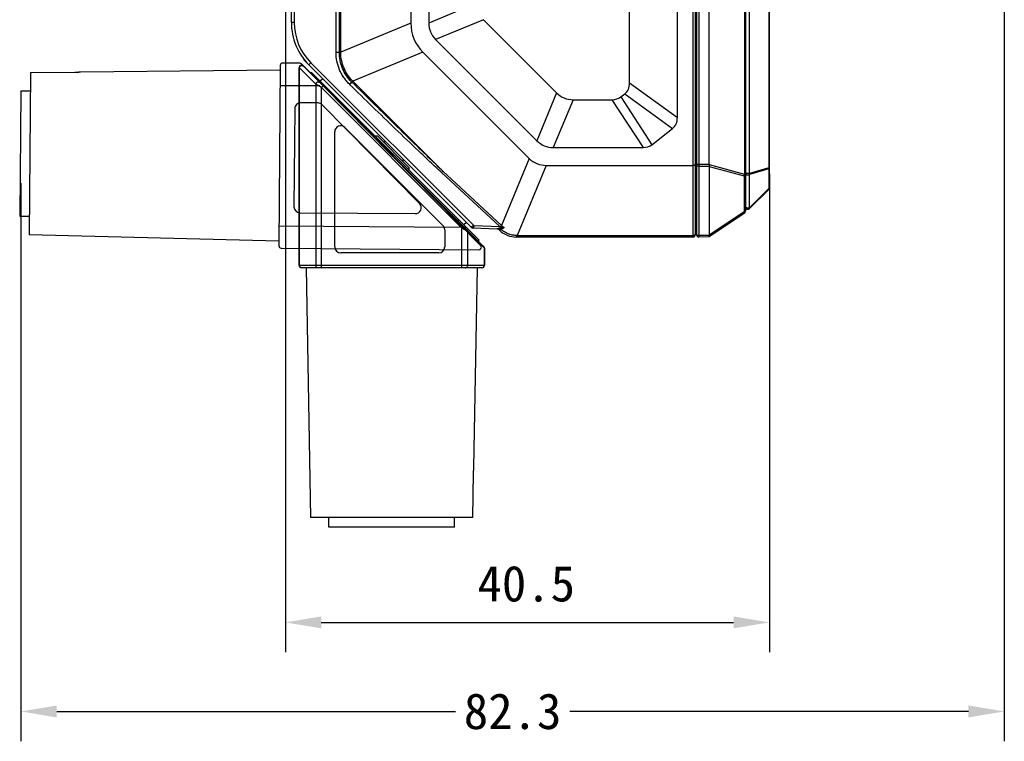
# Model space of a CAD drawing. Header units: millimetres. Extents: x 29 to 359, y 24 to 268.
# Tile 8 of 17: x 157 to 240, y 115 to 175. Entities that reach past the tile are written whole.
import ezdxf

# ---------------------------------------------------------------- set-up
doc = ezdxf.new("R2010")
doc.units = ezdxf.units.MM
doc.header["$LTSCALE"] = 23.1
doc.header["$PDMODE"] = 3
doc.header["$PDSIZE"] = 8
doc.layers.get('0').update_dxf_attribs({"linetype": 'CONTINUOUS'})
doc.layers.get('Defpoints').update_dxf_attribs({"linetype": 'CONTINUOUS'})
doc.layers.add('00_COMPONENTS', color=7, linetype='CONTINUOUS')
doc.layers.add('51__DRAFT_DIMS', color=7, linetype='CONTINUOUS')
doc.styles.get("Standard").update_dxf_attribs({"font": 'simfang.ttf'})
doc.dimstyles.new('DIMSTYLE_1', dxfattribs={"dimtxt": 3, "dimasz": 3, "dimexe": 2.5, "dimexo": 0.5, "dimgap": 0.75, "dimtad": 1, "dimdsep": 46, "dimtxsty": 'STANDARD', "dimblk": '_FILLED', "dimblk1": '_FILLED', "dimblk2": '_FILLED', "dimcen": 0.09, "dimclrt": 256, "dimazin": 2, "dimtp": 0.3, "dimtm": 0.3, "dimtfac": 1, "dimtofl": 0, "dimtmove": 0, "dimatfit": 3, "dimldrblk": '_FILLED', "dimfxl": 1, "dimtolj": 1, "dimarcsym": 0})
doc.dimstyles.get("Standard").update_dxf_attribs({"dimtxt": 3, "dimasz": 3, "dimexe": 2.5, "dimexo": 0.5, "dimtad": 1, "dimdsep": 46, "dimtxsty": 'STANDARD', "dimblk": '_FILLED', "dimblk1": '_FILLED', "dimblk2": '_FILLED', "dimcen": 0.09, "dimclrt": 3, "dimazin": 2, "dimtol": 1, "dimtp": 0.01, "dimtm": 0.01, "dimtfac": 1, "dimtofl": 0, "dimtmove": 0, "dimatfit": 3, "dimldrblk": '_FILLED', "dimfxl": 1, "dimtolj": 1, "dimarcsym": 0})

# ---------------------------------------------------------------- blocks, each defined once
blk = doc.blocks.new('_FILLED')
at = {"color": 0, "linetype": 'ByBlock'}
blk.add_solid([(0, 0), (-1, 0.167), (-1, -0.167)], dxfattribs=at)
blk = doc.blocks.new('*D4')
at = {"layer": '51__DRAFT_DIMS', "color": 0, "lineweight": -2}
for p, q in [((179.456, 176.582), (179.456, 122.513)), ((219.956, 162.556), (219.956, 122.513)), ((182.456, 125.013), (216.956, 125.013))]:
    blk.add_line(p, q, dxfattribs=at)
at = {"layer": 'Defpoints', "color": 0}
for p in [(179.456, 177.082), (219.956, 163.056), (219.956, 125.013)]:
    blk.add_point(p, dxfattribs=at)
at = {"layer": '51__DRAFT_DIMS', "color": 0, "linetype": 'ByBlock', "lineweight": -2, "xscale": 3, "yscale": 3, "zscale": 3, "rotation": 180}
blk.add_blockref('_FILLED', (179.456, 125.013), dxfattribs=at)
at = {"layer": '51__DRAFT_DIMS', "color": 0, "linetype": 'ByBlock', "lineweight": -2, "xscale": 3, "yscale": 3, "zscale": 3}
blk.add_blockref('_FILLED', (219.956, 125.013), dxfattribs=at)
at = {"layer": '51__DRAFT_DIMS', "insert": (199.61, 129.763), "char_height": 3, "attachment_point": 2, "line_spacing_factor": 0.9}
blk.add_mtext('\\A1;40.5', dxfattribs=at)
blk = doc.blocks.new('*D22')
at = {"color": 0, "lineweight": -2}
for p, q in [((239.608, 195.749), (239.608, 115.059)), ((157.327, 161.787), (157.327, 115.059)), ((160.327, 117.559), (193.685, 117.559)), ((236.608, 117.559), (203.25, 117.559))]:
    blk.add_line(p, q, dxfattribs=at)
at = {"layer": 'Defpoints', "color": 0}
for p in [(239.608, 196.249), (157.327, 162.287), (239.608, 117.559)]:
    blk.add_point(p, dxfattribs=at)
at = {"color": 0, "linetype": 'ByBlock', "lineweight": -2, "xscale": 3, "yscale": 3, "zscale": 3, "rotation": 180}
blk.add_blockref('_FILLED', (157.327, 117.559), dxfattribs=at)
at = {"color": 0, "linetype": 'ByBlock', "lineweight": -2, "xscale": 3, "yscale": 3, "zscale": 3}
blk.add_blockref('_FILLED', (239.608, 117.559), dxfattribs=at)
at = {"color": 0, "insert": (198.468, 117.559), "char_height": 3, "attachment_point": 5}
blk.add_mtext('\\A1;82.3{}{{\\H0.7x;}{}}', dxfattribs=at)

msp = doc.modelspace()

# ---------------------------------------------------------------- linework, layer by layer
at = {"layer": '00_COMPONENTS'}
for p, q in [((213.556, 245.262), (213.556, 157.262)), ((213.756, 245.062), (213.756, 157.462)), ((213.856, 245.059), (213.856, 157.466)), ((214.06, 245.259), (214.06, 157.266)), ((217.956, 243.103), (217.956, 159.422)), ((217.865, 239.986), (217.865, 162.539)), ((219.956, 161.395), (219.956, 240.361)), ((214.905, 163.353), (214.905, 239.171)), ((184.09, 172.742), (184.09, 233.7)), ((183.972, 172.742), (183.972, 232.382)), ((183.698, 172.742), (183.698, 231.717)), ((189.956, 232.158), (189.956, 175.172)), ((191.456, 232.158), (191.456, 175.173)), ((179.956, 175.212), (179.956, 225.54)), ((180.198, 225.487), (180.198, 175.212)), ((218.298, 162.572), (218.298, 189.379)), ((219.898, 187.779), (219.898, 163.056)), ((212.256, 167.275), (212.256, 178.156)), ((195.456, 176.829), (191.456, 175.173)), ((208.256, 170.178), (208.256, 176.7)), ((180.198, 175.212), (179.956, 175.212)), ((189.956, 175.172), (184.09, 172.742)), ((196.025, 175.457), (192.025, 173.801)), ((196.025, 175.457), (202.152, 169.331)), ((180.384, 173.19), (180.384, 173.19)), ((192.025, 173.801), (200.495, 165.331)), ((183.698, 172.742), (184.09, 172.742)), ((183.698, 172.711), (183.698, 172.742)), ((183.972, 172.711), (183.698, 172.711)), ((183.972, 172.711), (183.972, 172.742)), ((184.09, 172.711), (184.09, 172.742)), ((190.964, 172.74), (185.097, 170.31)), ((190.964, 172.74), (199.857, 163.847)), ((179.029, 171.633), (178.908, 156.533)), ((180.677, 171.82), (179.23, 171.831)), ((180.606, 154.896), (180.606, 171.443)), ((180.627, 171.43), (180.606, 171.443)), ((180.627, 154.896), (180.627, 171.43)), ((181.999, 170.058), (180.627, 171.43)), ((180.818, 171.76), (195.797, 156.54)), ((196.047, 156.484), (180.947, 171.584)), ((180.997, 172.1), (181.023, 172.126)), ((180.997, 172.1), (194.993, 158.104)), ((181.101, 172.029), (181.014, 172.117)), ((181.589, 171.853), (195.213, 158.229)), ((158.123, 171.026), (158.015, 157.45)), ((158.123, 171.026), (161.854, 171.065)), ((158.123, 171.025), (161.829, 171.064)), ((161.829, 171.064), (161.829, 171.065)), ((161.85, 171.065), (161.897, 171.066)), ((161.891, 171.066), (161.931, 171.067)), ((161.918, 171.067), (161.961, 171.068)), ((161.951, 171.067), (161.99, 171.069)), ((161.981, 171.068), (162.022, 171.07)), ((162.009, 171.069), (162.046, 171.071)), ((162.041, 171.071), (162.082, 171.073)), ((162.079, 171.073), (162.115, 171.075)), ((162.115, 171.075), (162.148, 171.077)), ((162.146, 171.077), (162.178, 171.079)), ((162.175, 171.078), (162.205, 171.081)), ((162.201, 171.08), (162.229, 171.082)), ((162.224, 171.082), (162.249, 171.084)), ((162.244, 171.084), (162.265, 171.086)), ((162.26, 171.085), (162.278, 171.087)), ((162.273, 171.086), (162.282, 171.087)), ((162.282, 171.087), (162.288, 171.088)), ((162.291, 171.088), (162.291, 171.088)), ((181.602, 170.93), (181.613, 171.06)), ((195.684, 156.99), (181.613, 171.06)), ((181.69, 170.842), (181.706, 170.967)), ((179.015, 169.961), (182.334, 169.935)), ((181.999, 170.058), (181.999, 154.896)), ((182.478, 169.771), (181.999, 170.058)), ((182.584, 170.514), (182.371, 170.302)), ((182.478, 169.771), (182.619, 169.912)), ((182.478, 154.696), (182.478, 169.771)), ((194.234, 158.015), (182.478, 169.771)), ((182.618, 170.056), (182.61, 169.921)), ((185.019, 170.232), (184.997, 170.254)), ((185.019, 170.232), (185.097, 170.31)), ((185.097, 170.31), (185.075, 170.333)), ((192.631, 162.777), (185.097, 170.31)), ((208.256, 170.178), (212.256, 167.275)), ((157.311, 169.506), (157.227, 159.006)), ((157.311, 169.506), (158.111, 169.5)), ((183.509, 169.164), (183.502, 169.03)), ((202.152, 169.331), (200.495, 165.331)), ((207.527, 168.995), (207.846, 169.244)), ((207.527, 168.995), (210.123, 164.995)), ((207.846, 169.244), (211.846, 166.342)), ((182.187, 168.488), (180.744, 168.499)), ((190.673, 160.073), (182.539, 168.338)), ((203.524, 168.762), (201.867, 164.762)), ((203.524, 168.762), (206.784, 168.762)), ((206.784, 168.762), (209.379, 164.762)), ((180.24, 168.003), (180.174, 159.803)), ((184.439, 166.432), (192.639, 158.232)), ((183.586, 156.436), (183.586, 166.079)), ((187.18, 165.705), (186.968, 165.705)), ((187.18, 165.705), (189.796, 163.089)), ((210.123, 164.995), (211.846, 166.342)), ((201.867, 164.762), (209.379, 164.762)), ((199.857, 163.847), (197.533, 158.237)), ((201.269, 163.262), (198.839, 157.396)), ((201.269, 163.262), (213.556, 163.262)), ((213.856, 163.747), (213.756, 163.747)), ((213.856, 163.353), (214.905, 163.353)), ((214.06, 163.189), (214.92, 163.197)), ((214.905, 163.343), (217.865, 162.539)), ((214.924, 163.168), (214.924, 157.406)), ((214.924, 163.168), (217.829, 162.379)), ((189.796, 163.089), (189.796, 162.877)), ((197.39, 158.153), (192.524, 162.659)), ((197.533, 158.237), (192.631, 162.777)), ((217.829, 162.379), (217.829, 159.363)), ((217.956, 162.539), (217.865, 162.539)), ((218.298, 162.572), (217.956, 162.572)), ((219.898, 163.056), (218.298, 162.572)), ((219.898, 162.978), (218.298, 162.493)), ((218.298, 159.717), (218.298, 162.493)), ((219.956, 163.056), (219.898, 163.056)), ((219.898, 162.978), (219.898, 161.317)), ((219.898, 161.317), (218.298, 159.717)), ((219.898, 161.254), (218.298, 159.654)), ((157.227, 159.006), (158.027, 159)), ((180.67, 159.299), (190.313, 159.223)), ((193.398, 159.121), (193.263, 159.115)), ((217.867, 159.255), (214.906, 157.281)), ((217.829, 159.363), (214.927, 157.428)), ((178.922, 158.205), (193.996, 158.085)), ((193.903, 158.629), (193.973, 158.7)), ((193.996, 158.085), (194.139, 158.226)), ((194.604, 158.493), (194.392, 158.281)), ((195.213, 158.229), (197.39, 158.153)), ((178.911, 156.919), (158.015, 157.45)), ((192.786, 157.879), (192.786, 156.436)), ((194.234, 158.015), (194.375, 158.157)), ((194.234, 154.696), (194.234, 158.015)), ((194.713, 157.728), (194.234, 158.015)), ((194.487, 158.045), (194.559, 158.114)), ((194.713, 154.896), (194.713, 157.728)), ((196.085, 156.356), (194.713, 157.728)), ((195.007, 158.09), (195.063, 158.035)), ((195.122, 158.033), (195.063, 158.035)), ((195.141, 158.032), (197.175, 157.961)), ((197.224, 157.995), (197.371, 157.848)), ((197.368, 157.866), (197.344, 157.874)), ((197.39, 158.153), (197.443, 158.139)), ((197.444, 158.004), (197.426, 158.002)), ((198.839, 157.396), (198.78, 157.397)), ((198.839, 157.262), (198.839, 157.396)), ((198.839, 157.396), (213.556, 157.396)), ((214.922, 157.406), (214.06, 157.398)), ((214.924, 157.406), (214.922, 157.406)), ((195.561, 156.971), (195.633, 157.04)), ((195.611, 156.921), (195.684, 156.99)), ((213.556, 157.262), (198.785, 157.262)), ((214.905, 157.281), (214.06, 157.266)), ((179.107, 156.332), (195.653, 156.2)), ((192.286, 155.936), (184.086, 155.936)), ((196.085, 156.356), (196.085, 154.896)), ((196.106, 156.343), (196.085, 156.356)), ((196.106, 156.343), (196.106, 154.896)), ((196.106, 154.896), (180.606, 154.896)), ((195.906, 154.696), (180.806, 154.696)), ((181.191, 154.696), (181.556, 133.796)), ((195.202, 137.563), (195.203, 137.603)), ((195.203, 137.591), (195.204, 137.633)), ((195.204, 137.623), (195.206, 137.663)), ((195.205, 137.654), (195.207, 137.694)), ((195.207, 137.682), (195.209, 137.719)), ((195.208, 137.714), (195.211, 137.754)), ((195.21, 137.752), (195.213, 137.788)), ((195.213, 137.787), (195.215, 137.82)), ((195.215, 137.819), (195.217, 137.85)), ((195.217, 137.847), (195.219, 137.877)), ((195.219, 137.873), (195.221, 137.901)), ((195.221, 137.896), (195.223, 137.921)), ((195.223, 137.916), (195.225, 137.938)), ((195.224, 137.932), (195.226, 137.95)), ((195.225, 137.945), (195.226, 137.954)), ((195.226, 137.954), (195.227, 137.961)), ((195.227, 137.963), (195.227, 137.963)), ((195.131, 133.796), (195.2, 137.501)), ((195.132, 133.796), (195.201, 137.526)), ((195.2, 137.501), (195.201, 137.501)), ((195.201, 137.522), (195.202, 137.569)), ((195.132, 133.796), (181.556, 133.796)), ((183.106, 132.996), (183.106, 133.796)), ((193.606, 132.996), (193.606, 133.796)), ((193.606, 132.996), (183.106, 132.996))]:
    msp.add_line(p, q, dxfattribs=at)
for points in [[(162.288, 171.088), (162.295, 171.088), (162.298, 171.089), (162.302, 171.089), (162.306, 171.089), (162.31, 171.089), (179.026, 171.248)], [(195.227, 137.96), (195.228, 137.967), (195.228, 137.97), (195.228, 137.974), (195.229, 137.978), (195.229, 137.982), (195.52, 154.696)]]:
    msp.add_lwpolyline(points, dxfattribs=at)
for centre, radius, start, end in [((184.956, 175.212), 5, 180, 225), ((184.948, 175.212), 4.75, 180, 225), ((179.229, 171.631), 0.2, 89.54346, 179.54346), ((180.806, 171.443), 0.2, 45, 180), ((180.676, 171.62), 0.2, 44.54346, 89.54346), ((194.245, 179.645), 13.45, 225.46152, 225.59523), ((180.74, 167.999), 0.5, 89.54346, 179.54346), ((182.183, 167.988), 0.5, 44.54346, 89.54346), ((184.086, 166.079), 0.5, 45, 180), ((187.816, 163.725), 1.5, 87.83241, 95.68432), ((187.816, 163.725), 1.5, 354.31568, 2.14286), ((185.596, 169.078), 9.444, 317.18288, 318.14862), ((219.756, 161.395), 0.2, 315, 360), ((190.317, 159.723), 0.5, 269.54346, 44.54346), ((180.674, 159.799), 0.5, 179.54346, 269.54346), ((217.756, 159.422), 0.2, 303.69007, 360), ((218.156, 159.795), 0.2, 180, 315), ((192.286, 157.879), 0.5, 0, 45), ((200.74, 149.675), 10.185, 122.86878, 123.88341), ((190.739, 164.322), 9.12, 317.31552, 318.15538), ((198.858, 159.613), 1.91, 226.07049, 234.77334), ((213.656, 158.166), 0.2, 0, 59.99332), ((195.17, 158.281), 0.25, 225, 268), ((195.148, 158.232), 0.2, 225, 268), ((197.132, 157.662), 0.3, 45, 85.13334), ((197.394, 157.941), 0.0793, 250.95233, 265.05169), ((198.785, 159.262), 2, 225, 270), ((197.564, 156.976), 1.035, 97.67313, 99.84614), ((196.621, 159.517), 1.847, 298.86679, 299.36172), ((213.556, 157.462), 0.2, 270, 360), ((214.056, 157.466), 0.2, 180, 271), ((179.108, 156.532), 0.2, 179.54346, 269.54346), ((195.655, 156.4), 0.2, 269.54346, 44.54346), ((184.086, 156.436), 0.5, 180, 270), ((192.286, 156.436), 0.5, 270, 360), ((195.906, 156.343), 0.2, 0, 45), ((180.806, 154.896), 0.2, 180, 270), ((195.906, 154.896), 0.2, 270, 360)]:
    msp.add_arc(centre, radius, start, end, dxfattribs=at)
for centre, major_axis, ratio, start_param, end_param in [((201.134, 178.377), (10.922, 4.524), 0.524428, 2.927691, 3.355495), ((224.441, 188.032), (32.842, 13.604), 0.225045, 3.048645, 3.234541), ((187.641, 184.258), (-20.405, 14.808), 0.198319, 3.084665, 3.284526), ((216.383, 201.747), (13.604, 32.842), 0.225045, 3.048645, 3.234541), ((194.194, 189.378), (-13.26, 20.435), 0.205253, 3.009188, 3.159625), ((191.641, 181.355), (20.405, -14.808), 0.198319, -0.056928, 0.142933), ((214.726, 197.747), (13.604, 32.842), 0.225045, -3.234541, -3.048645), ((196.789, 185.378), (-13.26, 20.435), 0.205253, -3.273998, -3.12356), ((203.13, 169.752), (2.627, 6.342), 0.524428, 2.927691, 3.355495), ((215.327, 163.353), (0.422, 0), 0.649116, -3.141593, -3.10401), ((214.059, 163.528), (0.858, -0.393), 0.276052, 0.125837, 0.223051), ((215.615, 157.556), (0.689, 0.165), 0.307877, 2.972477, 3.06782)]:
    msp.add_ellipse(centre, major_axis=major_axis, ratio=ratio, start_param=start_param, end_param=end_param, dxfattribs=at)
for points, knots in [([(184.811, 170.058), (184.724, 170.145), (184.557, 170.326), (184.334, 170.621), (184.142, 170.937), (183.929, 171.381), (183.747, 171.972), (183.699, 172.465), (183.698, 172.711)], [0, 0, 0, 0, 0.125058, 0.250119, 0.375188, 0.500263, 0.750118, 1, 1, 1, 1]), ([(183.972, 172.711), (183.987, 172.711), (184.027, 172.711), (184.066, 172.711), (184.09, 172.711)], [0, 0, 0, 0, 0.391429, 1, 1, 1, 1]), ([(184.997, 170.254), (184.836, 170.414), (184.543, 170.767), (184.218, 171.371), (184.017, 172.028), (183.972, 172.484), (183.972, 172.711)], [0, 0, 0, 0, 0.249992, 0.499987, 0.749987, 1, 1, 1, 1]), ([(185.075, 170.333), (184.922, 170.49), (184.645, 170.834), (184.335, 171.419), (184.141, 172.052), (184.093, 172.491), (184.09, 172.711)], [0, 0, 0, 0, 0.249996, 0.499998, 0.750001, 1, 1, 1, 1]), ([(180.627, 171.43), (180.628, 171.449), (180.637, 171.487), (180.665, 171.537), (180.705, 171.579), (180.755, 171.609), (180.81, 171.624), (180.866, 171.623), (180.918, 171.606), (180.947, 171.584), (180.96, 171.572)], [0, 0, 0, 0, 0.125786, 0.253816, 0.382763, 0.511019, 0.637182, 0.760484, 0.881065, 1, 1, 1, 1]), ([(181.589, 171.853), (181.578, 171.842), (181.556, 171.82), (181.524, 171.787), (181.495, 171.758), (181.473, 171.735), (181.457, 171.719), (181.448, 171.708), (181.44, 171.699), (181.433, 171.692), (181.427, 171.686), (181.424, 171.682), (181.422, 171.679), (181.421, 171.678), (181.421, 171.677), (181.421, 171.677), (181.421, 171.676)], [0, 0, 0, 0, 0.196135, 0.38402, 0.556683, 0.707693, 0.773288, 0.83144, 0.88161, 0.923335, 0.956234, 0.980013, 0.988426, 0.994508, 0.998292, 1, 1, 1, 1]), ([(161.829, 171.064), (161.918, 171.065), (162.066, 171.07), (162.214, 171.08), (162.272, 171.085)], [0, 0, 0, 0, 0.605595, 1, 1, 1, 1]), ([(162.272, 171.085), (162.278, 171.086), (162.291, 171.087), (162.305, 171.088), (162.312, 171.089)], [0, 0, 0, 0, 0.452164, 1, 1, 1, 1]), ([(181.999, 170.058), (182, 170.077), (182.009, 170.115), (182.037, 170.165), (182.077, 170.207), (182.127, 170.237), (182.182, 170.252), (182.238, 170.251), (182.29, 170.234), (182.319, 170.212), (182.332, 170.2)], [0, 0, 0, 0, 0.125786, 0.253816, 0.382763, 0.511019, 0.637183, 0.760484, 0.881065, 1, 1, 1, 1]), ([(184.997, 170.254), (184.988, 170.243), (184.963, 170.216), (184.921, 170.171), (184.869, 170.117), (184.831, 170.078), (184.811, 170.058)], [0, 0, 0, 0, 0.163687, 0.398515, 0.68516, 1, 1, 1, 1]), ([(185.019, 170.232), (185.009, 170.221), (184.985, 170.195), (184.943, 170.15), (184.891, 170.095), (184.854, 170.057), (184.834, 170.036)], [0, 0, 0, 0, 0.1639, 0.398771, 0.685326, 1, 1, 1, 1]), ([(192.524, 162.659), (192.198, 162.961), (191.549, 163.567), (190.258, 164.787), (188.654, 166.322), (186.739, 168.174), (185.468, 169.415), (184.834, 170.036)], [0, 0, 0, 0, 0.124999, 0.249998, 0.499998, 0.749999, 1, 1, 1, 1]), ([(184.997, 170.254), (185.002, 170.259), (185.028, 170.285), (185.054, 170.311), (185.075, 170.333)], [0, 0, 0, 0, 0.179605, 1, 1, 1, 1]), ([(192.631, 162.777), (192.311, 163.085), (191.672, 163.702), (190.399, 164.939), (188.812, 166.492), (186.913, 168.36), (185.65, 169.608), (185.019, 170.232)], [0, 0, 0, 0, 0.125, 0.25, 0.499999, 0.75, 1, 1, 1, 1]), ([(213.756, 163.323), (213.756, 163.319), (213.754, 163.312), (213.748, 163.305), (213.739, 163.297), (213.722, 163.288), (213.698, 163.279), (213.668, 163.272), (213.633, 163.266), (213.596, 163.263), (213.57, 163.262), (213.556, 163.262)], [0, 0, 0, 0, 0.055374, 0.088594, 0.127041, 0.221626, 0.340708, 0.482568, 0.643485, 0.818134, 1, 1, 1, 1]), ([(213.855, 163.371), (213.854, 163.38), (213.846, 163.399), (213.824, 163.422), (213.794, 163.442), (213.769, 163.452), (213.756, 163.456)], [0, 0, 0, 0, 0.202192, 0.4325, 0.698897, 1, 1, 1, 1]), ([(214.06, 163.189), (214.034, 163.188), (213.984, 163.193), (213.927, 163.212), (213.891, 163.236), (213.872, 163.255), (213.859, 163.277), (213.856, 163.292), (213.856, 163.3)], [0, 0, 0, 0, 0.309489, 0.588285, 0.709253, 0.816471, 0.911792, 1, 1, 1, 1]), ([(214.905, 163.343), (214.906, 163.317), (214.908, 163.28), (214.913, 163.231), (214.917, 163.208), (214.92, 163.197)], [0, 0, 0, 0, 0.522104, 0.768688, 1, 1, 1, 1]), ([(217.865, 162.539), (217.862, 162.511), (217.852, 162.457), (217.838, 162.404), (217.829, 162.379)], [0, 0, 0, 0, 0.512408, 1, 1, 1, 1]), ([(217.956, 162.482), (217.956, 162.476), (217.955, 162.465), (217.948, 162.448), (217.937, 162.433), (217.915, 162.413), (217.879, 162.392), (217.847, 162.382), (217.829, 162.379)], [0, 0, 0, 0, 0.095147, 0.194848, 0.302717, 0.420988, 0.690616, 1, 1, 1, 1]), ([(217.956, 162.572), (217.956, 162.567), (217.957, 162.561), (217.958, 162.556), (217.959, 162.554)], [0, 0, 0, 0, 0.746656, 1, 1, 1, 1]), ([(217.959, 162.554), (217.959, 162.553), (217.961, 162.547), (217.964, 162.541), (217.966, 162.537)], [0, 0, 0, 0, 0.243919, 1, 1, 1, 1]), ([(217.966, 162.537), (217.972, 162.528), (217.988, 162.509), (218.022, 162.488), (218.063, 162.472), (218.11, 162.463), (218.16, 162.46), (218.21, 162.464), (218.257, 162.474), (218.285, 162.486), (218.298, 162.493)], [0, 0, 0, 0, 0.093397, 0.202543, 0.326698, 0.462106, 0.60328, 0.743964, 0.877964, 1, 1, 1, 1]), ([(218.298, 162.493), (218.299, 162.5), (218.302, 162.526), (218.301, 162.552), (218.298, 162.572)], [0, 0, 0, 0, 0.241736, 1, 1, 1, 1]), ([(219.898, 163.056), (219.899, 163.049), (219.902, 163.023), (219.901, 162.997), (219.898, 162.978)], [0, 0, 0, 0, 0.257848, 1, 1, 1, 1]), ([(219.898, 162.978), (219.907, 162.982), (219.922, 162.993), (219.941, 163.012), (219.954, 163.033), (219.956, 163.049), (219.956, 163.056)], [0, 0, 0, 0, 0.293319, 0.55353, 0.785255, 1, 1, 1, 1]), ([(219.956, 161.395), (219.956, 161.388), (219.954, 161.372), (219.941, 161.351), (219.922, 161.332), (219.907, 161.321), (219.898, 161.317)], [0, 0, 0, 0, 0.214745, 0.44647, 0.706681, 1, 1, 1, 1]), ([(219.898, 161.317), (219.9, 161.31), (219.905, 161.297), (219.907, 161.28), (219.905, 161.265), (219.901, 161.257), (219.898, 161.254)], [0, 0, 0, 0, 0.325401, 0.594653, 0.813441, 1, 1, 1, 1]), ([(217.956, 159.466), (217.956, 159.46), (217.955, 159.449), (217.948, 159.432), (217.937, 159.417), (217.915, 159.397), (217.879, 159.376), (217.847, 159.366), (217.829, 159.363)], [0, 0, 0, 0, 0.095147, 0.194848, 0.302717, 0.420988, 0.690616, 1, 1, 1, 1]), ([(217.829, 159.363), (217.832, 159.355), (217.837, 159.34), (217.845, 159.319), (217.852, 159.301), (217.857, 159.287), (217.86, 159.278), (217.862, 159.272), (217.864, 159.267), (217.865, 159.263), (217.866, 159.26), (217.867, 159.257), (217.867, 159.256), (217.867, 159.255), (217.867, 159.255)], [0, 0, 0, 0, 0.219843, 0.417001, 0.588846, 0.733067, 0.794176, 0.847653, 0.893315, 0.930993, 0.960561, 0.981918, 0.995016, 1, 1, 1, 1]), ([(218.298, 159.717), (218.283, 159.708), (218.249, 159.695), (218.195, 159.685), (218.137, 159.683), (218.081, 159.691), (218.031, 159.707), (217.996, 159.727), (217.976, 159.747), (217.965, 159.762), (217.958, 159.778), (217.956, 159.79), (217.956, 159.795)], [0, 0, 0, 0, 0.129004, 0.271584, 0.419997, 0.565465, 0.699723, 0.816667, 0.868035, 0.914973, 0.958449, 1, 1, 1, 1]), ([(218.298, 159.654), (218.301, 159.657), (218.305, 159.665), (218.307, 159.68), (218.305, 159.697), (218.3, 159.71), (218.298, 159.717)], [0, 0, 0, 0, 0.186559, 0.405347, 0.674599, 1, 1, 1, 1]), ([(195.213, 158.229), (195.212, 158.216), (195.212, 158.191), (195.211, 158.154), (195.21, 158.12), (195.21, 158.094), (195.21, 158.075), (195.21, 158.064), (195.21, 158.054), (195.211, 158.045), (195.211, 158.039), (195.211, 158.034), (195.212, 158.031), (195.212, 158.03), (195.213, 158.029), (195.213, 158.029)], [0, 0, 0, 0, 0.194682, 0.381842, 0.554335, 0.705542, 0.771319, 0.829686, 0.880086, 0.922042, 0.955169, 0.979177, 0.993928, 0.997912, 1, 1, 1, 1]), ([(213.856, 158.476), (213.856, 158.486), (213.851, 158.507), (213.829, 158.534), (213.797, 158.557), (213.771, 158.567), (213.756, 158.572)], [0, 0, 0, 0, 0.20057, 0.42752, 0.694057, 1, 1, 1, 1]), ([(194.713, 157.728), (194.714, 157.741), (194.713, 157.767), (194.704, 157.805), (194.687, 157.84), (194.671, 157.86), (194.662, 157.869)], [0, 0, 0, 0, 0.255232, 0.506279, 0.754038, 1, 1, 1, 1]), ([(194.993, 158.104), (194.994, 158.103), (194.997, 158.102), (195.002, 158.101), (195.009, 158.102), (195.017, 158.105), (195.027, 158.109), (195.042, 158.117), (195.054, 158.125), (195.062, 158.13)], [0, 0, 0, 0, 0.056879, 0.125687, 0.214025, 0.324788, 0.459086, 0.616846, 1, 1, 1, 1]), ([(195.007, 158.091), (195.007, 158.091), (195.007, 158.091), (195.007, 158.091), (195.007, 158.09)], [0, 0, 0, 0, 0.412616, 1, 1, 1, 1]), ([(195.062, 158.13), (195.067, 158.116), (195.078, 158.091), (195.101, 158.059), (195.129, 158.037), (195.151, 158.032), (195.161, 158.031)], [0, 0, 0, 0, 0.297282, 0.560545, 0.790868, 1, 1, 1, 1]), ([(197.175, 157.961), (197.193, 157.96), (197.23, 157.955), (197.282, 157.936), (197.329, 157.906), (197.356, 157.88), (197.368, 157.866)], [0, 0, 0, 0, 0.246468, 0.494495, 0.745392, 1, 1, 1, 1]), ([(197.204, 157.961), (197.201, 157.961), (197.192, 157.961), (197.182, 157.961), (197.175, 157.961)], [0, 0, 0, 0, 0.254837, 1, 1, 1, 1]), ([(197.387, 157.996), (197.355, 157.989), (197.308, 157.978), (197.247, 157.966), (197.218, 157.962), (197.204, 157.961)], [0, 0, 0, 0, 0.526217, 0.770956, 1, 1, 1, 1]), ([(197.204, 157.961), (197.221, 157.96), (197.256, 157.953), (197.305, 157.932), (197.35, 157.902), (197.376, 157.876), (197.387, 157.862)], [0, 0, 0, 0, 0.243283, 0.490678, 0.74291, 1, 1, 1, 1]), ([(197.371, 157.848), (197.371, 157.848), (197.371, 157.848), (197.372, 157.849), (197.374, 157.85), (197.375, 157.851), (197.378, 157.853), (197.382, 157.857), (197.385, 157.86), (197.387, 157.862)], [0, 0, 0, 0, 0.01944, 0.067845, 0.146928, 0.256833, 0.397414, 0.568444, 1, 1, 1, 1]), ([(197.39, 158.153), (197.389, 158.124), (197.387, 158.072), (197.387, 158.019), (197.387, 157.996)], [0, 0, 0, 0, 0.556166, 1, 1, 1, 1]), ([(197.387, 157.996), (197.407, 157.983), (197.446, 157.952), (197.479, 157.914), (197.494, 157.894)], [0, 0, 0, 0, 0.480903, 1, 1, 1, 1]), ([(197.494, 157.894), (197.484, 157.89), (197.464, 157.882), (197.43, 157.868), (197.404, 157.861), (197.387, 157.862)], [0, 0, 0, 0, 0.300129, 0.565684, 1, 1, 1, 1]), ([(197.426, 158.002), (197.442, 157.988), (197.474, 157.956), (197.501, 157.919), (197.513, 157.899)], [0, 0, 0, 0, 0.479841, 1, 1, 1, 1]), ([(197.443, 158.139), (197.443, 158.114), (197.442, 158.069), (197.443, 158.025), (197.444, 158.004)], [0, 0, 0, 0, 0.545518, 1, 1, 1, 1]), ([(197.443, 158.139), (197.47, 158.131), (197.574, 158.102), (197.678, 158.073), (197.757, 158.053)], [0, 0, 0, 0, 0.252399, 1, 1, 1, 1]), ([(197.757, 158.053), (197.731, 158.049), (197.627, 158.031), (197.523, 158.015), (197.444, 158.004)], [0, 0, 0, 0, 0.244165, 1, 1, 1, 1]), ([(197.444, 158.004), (197.46, 157.991), (197.49, 157.96), (197.515, 157.926), (197.527, 157.907)], [0, 0, 0, 0, 0.481719, 1, 1, 1, 1]), ([(197.513, 157.899), (197.512, 157.899), (197.505, 157.897), (197.499, 157.896), (197.494, 157.894)], [0, 0, 0, 0, 0.255699, 1, 1, 1, 1]), ([(198.78, 157.397), (198.665, 157.4), (198.433, 157.426), (198.098, 157.525), (197.786, 157.682), (197.599, 157.822), (197.513, 157.899)], [0, 0, 0, 0, 0.249995, 0.499996, 0.749998, 1, 1, 1, 1]), ([(197.757, 158.053), (197.719, 158.027), (197.644, 157.977), (197.567, 157.929), (197.527, 157.907)], [0, 0, 0, 0, 0.500732, 1, 1, 1, 1]), ([(198.785, 157.262), (198.785, 157.262), (198.784, 157.263), (198.784, 157.265), (198.784, 157.268), (198.783, 157.272), (198.783, 157.277), (198.783, 157.283), (198.783, 157.29), (198.782, 157.302), (198.782, 157.319), (198.781, 157.342), (198.781, 157.368), (198.781, 157.387), (198.78, 157.397)], [0, 0, 0, 0, 0.004867, 0.017771, 0.038987, 0.068483, 0.106165, 0.151899, 0.20551, 0.266803, 0.411469, 0.583692, 0.780882, 1, 1, 1, 1]), ([(213.756, 157.507), (213.756, 157.499), (213.754, 157.484), (213.741, 157.463), (213.722, 157.444), (213.687, 157.42), (213.631, 157.401), (213.582, 157.396), (213.556, 157.396)], [0, 0, 0, 0, 0.08844, 0.183869, 0.29103, 0.411811, 0.690209, 1, 1, 1, 1]), ([(214.06, 157.398), (214.034, 157.398), (213.984, 157.402), (213.927, 157.422), (213.891, 157.445), (213.872, 157.464), (213.859, 157.486), (213.856, 157.501), (213.856, 157.509)], [0, 0, 0, 0, 0.309489, 0.588285, 0.709253, 0.816471, 0.911792, 1, 1, 1, 1]), ([(214.91, 157.29), (214.911, 157.295), (214.913, 157.31), (214.914, 157.336), (214.916, 157.369), (214.92, 157.393), (214.922, 157.406)], [0, 0, 0, 0, 0.150069, 0.371364, 0.657585, 1, 1, 1, 1]), ([(214.906, 157.281), (214.907, 157.282), (214.909, 157.285), (214.91, 157.288), (214.91, 157.29)], [0, 0, 0, 0, 0.386697, 1, 1, 1, 1]), ([(196.085, 156.356), (196.086, 156.369), (196.085, 156.395), (196.076, 156.433), (196.059, 156.468), (196.043, 156.488), (196.034, 156.497)], [0, 0, 0, 0, 0.255232, 0.50628, 0.754038, 1, 1, 1, 1]), ([(180.818, 154.696), (180.793, 154.696), (180.743, 154.706), (180.679, 154.751), (180.637, 154.818), (180.627, 154.87), (180.627, 154.896)], [0, 0, 0, 0, 0.245004, 0.492965, 0.745047, 1, 1, 1, 1]), ([(182.19, 154.696), (182.165, 154.696), (182.115, 154.706), (182.051, 154.751), (182.009, 154.818), (181.999, 154.87), (181.999, 154.896)], [0, 0, 0, 0, 0.245004, 0.492965, 0.745047, 1, 1, 1, 1]), ([(194.521, 154.696), (194.546, 154.696), (194.597, 154.706), (194.66, 154.751), (194.703, 154.818), (194.713, 154.87), (194.713, 154.896)], [0, 0, 0, 0, 0.245004, 0.492965, 0.745047, 1, 1, 1, 1]), ([(195.893, 154.696), (195.918, 154.696), (195.969, 154.706), (196.032, 154.751), (196.075, 154.818), (196.085, 154.87), (196.085, 154.896)], [0, 0, 0, 0, 0.245004, 0.492965, 0.745047, 1, 1, 1, 1]), ([(195.2, 137.501), (195.202, 137.591), (195.208, 137.739), (195.219, 137.886), (195.225, 137.944)], [0, 0, 0, 0, 0.605595, 1, 1, 1, 1]), ([(195.225, 137.944), (195.225, 137.95), (195.227, 137.964), (195.228, 137.977), (195.229, 137.984)], [0, 0, 0, 0, 0.452164, 1, 1, 1, 1])]:
    msp.add_open_spline(points, degree=3, knots=knots, dxfattribs=at)

# ---------------------------------------------------------------- dimensions: what is measured, and where the dimension line sits
dim = msp.add_linear_dim(base=(239.608, 117.559), p1=(157.327, 162.287), p2=(239.608, 196.249), text='82.3{}{{\\H0.7x;}{}}', dimstyle='STANDARD', override={"dimtad": 0, "dimdec": 1, "dimclrt": 0})
dim.commit()
dim.dimension.update_dxf_attribs({"geometry": '*D22', "text_midpoint": (198.468, 117.559)})
at = {"layer": '51__DRAFT_DIMS'}
dim = msp.add_linear_dim(base=(219.956, 125.013), p1=(179.456, 177.082), p2=(219.956, 163.056), dimstyle='DIMSTYLE_1', dxfattribs=at)
dim.commit()
dim.dimension.update_dxf_attribs({"geometry": '*D4', "text_midpoint": (199.61, 125.013), "dimtype": 160})

doc.saveas('drawing.dxf')
